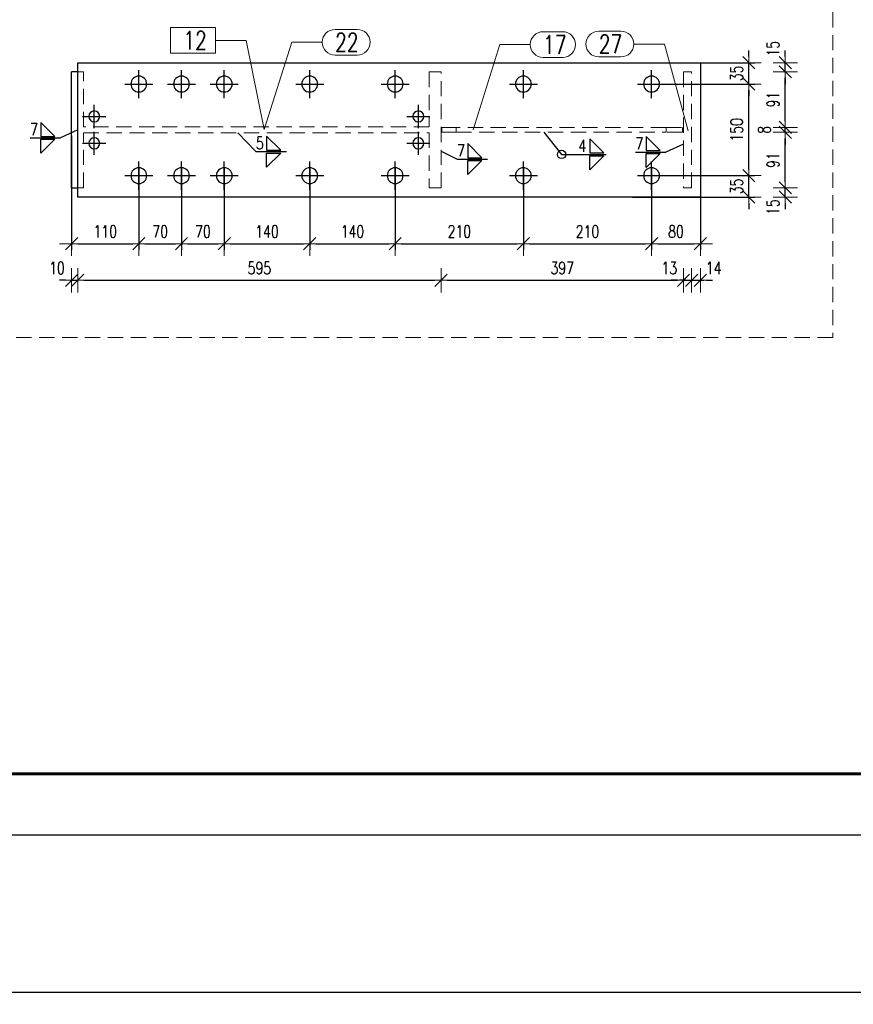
# Model space of a CAD drawing. Header units: millimetres. Extents: x 2097 to 3301, y 14853 to 15503.
# Tile 66 of 98: x 3036 to 3172, y 14853 to 15014. Entities that reach past the tile are written whole.
import ezdxf

# ---------------------------------------------------------------- set-up
doc = ezdxf.new("R2010")
doc.units = ezdxf.units.MM
doc.header["$LTSCALE"] = 10
doc.linetypes.add('HIDDEN', pattern=[0.375, 0.25, -0.125])
doc.linetypes.add('MITTE', pattern=[2, 1.25, -0.25, 0.25, -0.25])
doc.layers.get('Defpoints').update_dxf_attribs({"color": 1})
doc.layers.add('_FORMATKA', color=8, linetype='Continuous', plot=False)
for name, color, linetype, lineweight in [('_RAMKA', 7, 'Continuous', 35), ('PS_DIM', 4, 'Continuous', 13), ('PS_Hidden', 2, 'HIDDEN', 9), ('PS_Pos', 1, 'Continuous', 15), ('PS_SOLID', 7, 'Continuous', 30)]:
    doc.layers.add(name, color=color, linetype=linetype, lineweight=lineweight)
doc.layers.add('PS_MID', color=5, linetype='MITTE')
doc.layers.add('PS_WELD', color=1, linetype='Continuous')
doc.styles.add('simplex', font='simplex.shx', dxfattribs={"width": 0.75})
doc.dimstyles.new('1_10_PRZ', dxfattribs={"dimtxt": 2, "dimasz": 1, "dimexe": 2, "dimexo": 5, "dimgap": 1, "dimtad": 1, "dimdec": 0, "dimlfac": 10, "dimtxsty": 'simplex', "dimblk": 'dimznak', "dimcen": 2, "dimse1": 1, "dimse2": 1, "dimclrt": 3, "dimadec": 1, "dimazin": 0, "dimtfac": 1, "dimtdec": 0, "dimtix": 1, "dimtmove": 2, "dimatfit": 3, "dimldrblk": 'dim-grot', "dimfxl": 1, "dimarcsym": 0})
doc.dimstyles.new('1_10_SC', dxfattribs={"dimtxt": 2, "dimasz": 1, "dimexe": 1, "dimexo": 1, "dimgap": 1, "dimtad": 1, "dimdec": 0, "dimlfac": 10, "dimtxsty": 'simplex', "dimblk": 'dimznak', "dimcen": 2, "dimclrd": 256, "dimclre": 256, "dimclrt": 3, "dimadec": 1, "dimazin": 0, "dimtfac": 1, "dimtdec": 0, "dimtix": 1, "dimtmove": 2, "dimatfit": 3, "dimldrblk": 'dim-grot', "dimfxl": 1, "dimarcsym": 0})

# ---------------------------------------------------------------- blocks, each defined once
blk = doc.blocks.new('dimznak')
at = {"color": 0}
for points in [[(0, 2), (0, -2)], [(-2, 0), (2, 0)]]:
    blk.add_lwpolyline(points, dxfattribs=at)
at = {"color": 2}
blk.add_lwpolyline([(1, 1), (-1, -1)], dxfattribs=at)
blk = doc.blocks.new('*D1262')
at = {"layer": 'Defpoints', "color": 0, "transparency": 16777216}
for p in [(2099.35, 14880.62), (3299.35, 14880.62), (3299.35, 14854.87)]:
    blk.add_point(p, dxfattribs=at)
at = {"layer": 'PS_DIM', "color": 0, "lineweight": -2, "transparency": 16777216}
blk.add_line((2100.35, 14854.87), (3298.35, 14854.87), dxfattribs=at)
at = {"layer": 'PS_DIM', "color": 0, "lineweight": -2, "transparency": 16777216, "rotation": 180}
blk.add_blockref('dimznak', (2099.35, 14854.87), dxfattribs=at)
at = {"layer": 'PS_DIM', "color": 0, "lineweight": -2, "transparency": 16777216}
blk.add_blockref('dimznak', (3299.35, 14854.87), dxfattribs=at)
at = {"layer": 'PS_DIM', "color": 3, "transparency": 16777216, "insert": (2699.35, 14856.87), "char_height": 2, "attachment_point": 5, "style": 'simplex'}
blk.add_mtext('12000', dxfattribs=at)
blk = doc.blocks.new('dim-grot')
blk.add_hatch(color=256).paths.add_polyline_path([(0, 0), (-2, 0.5), (-2, -0.5)])
blk.add_lwpolyline([(0, 0), (-2, 0.5), (-2, -0.5), (0, 0)])
blk = doc.blocks.new('*D405')
at = {"layer": 'Defpoints', "color": 0, "transparency": 16777216}
for p in [(3044.39, 14996.08), (3055.39, 14990.88), (3055.39, 14977.43)]:
    blk.add_point(p, dxfattribs=at)
at = {"layer": 'PS_DIM', "lineweight": -2, "transparency": 16777216}
for p, q in [((3044.39, 14995.08), (3044.39, 14976.43)), ((3055.39, 14989.88), (3055.39, 14976.43)), ((3045.39, 14977.43), (3054.39, 14977.43))]:
    blk.add_line(p, q, dxfattribs=at)
at = {"layer": 'PS_DIM', "lineweight": -2, "transparency": 16777216, "rotation": 180}
blk.add_blockref('dimznak', (3044.39, 14977.43), dxfattribs=at)
at = {"layer": 'PS_DIM', "lineweight": -2, "transparency": 16777216}
blk.add_blockref('dimznak', (3055.39, 14977.43), dxfattribs=at)
at = {"layer": 'PS_DIM', "color": 3, "transparency": 16777216, "insert": (3049.89, 14979.43), "char_height": 2, "attachment_point": 5, "style": 'simplex'}
blk.add_mtext('110', dxfattribs=at)
blk = doc.blocks.new('*D406')
at = {"layer": 'Defpoints', "color": 0, "transparency": 16777216}
for p in [(3055.39, 14990.88), (3062.39, 14990.88), (3062.39, 14977.43)]:
    blk.add_point(p, dxfattribs=at)
at = {"layer": 'PS_DIM', "lineweight": -2, "transparency": 16777216}
for p, q in [((3055.39, 14989.88), (3055.39, 14976.43)), ((3062.39, 14989.88), (3062.39, 14976.43)), ((3056.39, 14977.43), (3061.39, 14977.43))]:
    blk.add_line(p, q, dxfattribs=at)
at = {"layer": 'PS_DIM', "lineweight": -2, "transparency": 16777216, "rotation": 180}
blk.add_blockref('dimznak', (3055.39, 14977.43), dxfattribs=at)
at = {"layer": 'PS_DIM', "lineweight": -2, "transparency": 16777216}
blk.add_blockref('dimznak', (3062.39, 14977.43), dxfattribs=at)
at = {"layer": 'PS_DIM', "color": 3, "transparency": 16777216, "insert": (3058.89, 14979.43), "char_height": 2, "attachment_point": 5, "style": 'simplex'}
blk.add_mtext('70', dxfattribs=at)
blk = doc.blocks.new('*D407')
at = {"layer": 'Defpoints', "color": 0, "transparency": 16777216}
for p in [(3062.39, 14990.88), (3069.39, 14990.88), (3069.39, 14977.43)]:
    blk.add_point(p, dxfattribs=at)
at = {"layer": 'PS_DIM', "lineweight": -2, "transparency": 16777216}
for p, q in [((3062.39, 14989.88), (3062.39, 14976.43)), ((3069.39, 14989.88), (3069.39, 14976.43)), ((3063.39, 14977.43), (3068.39, 14977.43))]:
    blk.add_line(p, q, dxfattribs=at)
at = {"layer": 'PS_DIM', "lineweight": -2, "transparency": 16777216, "rotation": 180}
blk.add_blockref('dimznak', (3062.39, 14977.43), dxfattribs=at)
at = {"layer": 'PS_DIM', "lineweight": -2, "transparency": 16777216}
blk.add_blockref('dimznak', (3069.39, 14977.43), dxfattribs=at)
at = {"layer": 'PS_DIM', "color": 3, "transparency": 16777216, "insert": (3065.89, 14979.43), "char_height": 2, "attachment_point": 5, "style": 'simplex'}
blk.add_mtext('70', dxfattribs=at)
blk = doc.blocks.new('*D408')
at = {"layer": 'Defpoints', "color": 0, "transparency": 16777216}
for p in [(3069.39, 14990.88), (3083.39, 14990.88), (3083.39, 14977.43)]:
    blk.add_point(p, dxfattribs=at)
at = {"layer": 'PS_DIM', "lineweight": -2, "transparency": 16777216}
for p, q in [((3069.39, 14989.88), (3069.39, 14976.43)), ((3083.39, 14989.88), (3083.39, 14976.43)), ((3070.39, 14977.43), (3082.39, 14977.43))]:
    blk.add_line(p, q, dxfattribs=at)
at = {"layer": 'PS_DIM', "lineweight": -2, "transparency": 16777216, "rotation": 180}
blk.add_blockref('dimznak', (3069.39, 14977.43), dxfattribs=at)
at = {"layer": 'PS_DIM', "lineweight": -2, "transparency": 16777216}
blk.add_blockref('dimznak', (3083.39, 14977.43), dxfattribs=at)
at = {"layer": 'PS_DIM', "color": 3, "transparency": 16777216, "insert": (3076.39, 14979.43), "char_height": 2, "attachment_point": 5, "style": 'simplex'}
blk.add_mtext('140', dxfattribs=at)
blk = doc.blocks.new('*D409')
at = {"layer": 'Defpoints', "color": 0, "transparency": 16777216}
for p in [(3083.39, 14990.88), (3097.39, 14990.88), (3097.39, 14977.43)]:
    blk.add_point(p, dxfattribs=at)
at = {"layer": 'PS_DIM', "lineweight": -2, "transparency": 16777216}
for p, q in [((3083.39, 14989.88), (3083.39, 14976.43)), ((3097.39, 14989.88), (3097.39, 14976.43)), ((3084.39, 14977.43), (3096.39, 14977.43))]:
    blk.add_line(p, q, dxfattribs=at)
at = {"layer": 'PS_DIM', "lineweight": -2, "transparency": 16777216, "rotation": 180}
blk.add_blockref('dimznak', (3083.39, 14977.43), dxfattribs=at)
at = {"layer": 'PS_DIM', "lineweight": -2, "transparency": 16777216}
blk.add_blockref('dimznak', (3097.39, 14977.43), dxfattribs=at)
at = {"layer": 'PS_DIM', "color": 3, "transparency": 16777216, "insert": (3090.39, 14979.43), "char_height": 2, "attachment_point": 5, "style": 'simplex'}
blk.add_mtext('140', dxfattribs=at)
blk = doc.blocks.new('*D410')
at = {"layer": 'Defpoints', "color": 0, "transparency": 16777216}
for p in [(3097.39, 14990.88), (3118.39, 14990.88), (3118.39, 14977.43)]:
    blk.add_point(p, dxfattribs=at)
at = {"layer": 'PS_DIM', "lineweight": -2, "transparency": 16777216}
for p, q in [((3097.39, 14989.88), (3097.39, 14976.43)), ((3118.39, 14989.88), (3118.39, 14976.43)), ((3098.39, 14977.43), (3117.39, 14977.43))]:
    blk.add_line(p, q, dxfattribs=at)
at = {"layer": 'PS_DIM', "lineweight": -2, "transparency": 16777216, "rotation": 180}
blk.add_blockref('dimznak', (3097.39, 14977.43), dxfattribs=at)
at = {"layer": 'PS_DIM', "lineweight": -2, "transparency": 16777216}
blk.add_blockref('dimznak', (3118.39, 14977.43), dxfattribs=at)
at = {"layer": 'PS_DIM', "color": 3, "transparency": 16777216, "insert": (3107.89, 14979.43), "char_height": 2, "attachment_point": 5, "style": 'simplex'}
blk.add_mtext('210', dxfattribs=at)
blk = doc.blocks.new('*D411')
at = {"layer": 'Defpoints', "color": 0, "transparency": 16777216}
for p in [(3118.39, 14990.88), (3139.39, 14990.88), (3139.39, 14977.43)]:
    blk.add_point(p, dxfattribs=at)
at = {"layer": 'PS_DIM', "lineweight": -2, "transparency": 16777216}
for p, q in [((3118.39, 14989.88), (3118.39, 14976.43)), ((3139.39, 14989.88), (3139.39, 14976.43)), ((3119.39, 14977.43), (3138.39, 14977.43))]:
    blk.add_line(p, q, dxfattribs=at)
at = {"layer": 'PS_DIM', "lineweight": -2, "transparency": 16777216, "rotation": 180}
blk.add_blockref('dimznak', (3118.39, 14977.43), dxfattribs=at)
at = {"layer": 'PS_DIM', "lineweight": -2, "transparency": 16777216}
blk.add_blockref('dimznak', (3139.39, 14977.43), dxfattribs=at)
at = {"layer": 'PS_DIM', "color": 3, "transparency": 16777216, "insert": (3128.89, 14979.43), "char_height": 2, "attachment_point": 5, "style": 'simplex'}
blk.add_mtext('210', dxfattribs=at)
blk = doc.blocks.new('*D412')
at = {"layer": 'Defpoints', "color": 0, "transparency": 16777216}
for p in [(3147.39, 14996.08), (3139.39, 14990.88), (3147.39, 14977.43)]:
    blk.add_point(p, dxfattribs=at)
at = {"layer": 'PS_DIM', "lineweight": -2, "transparency": 16777216}
for p, q in [((3147.39, 14995.08), (3147.39, 14976.43)), ((3139.39, 14989.88), (3139.39, 14976.43)), ((3140.39, 14977.43), (3146.39, 14977.43))]:
    blk.add_line(p, q, dxfattribs=at)
at = {"layer": 'PS_DIM', "lineweight": -2, "transparency": 16777216, "rotation": 180}
blk.add_blockref('dimznak', (3139.39, 14977.43), dxfattribs=at)
at = {"layer": 'PS_DIM', "lineweight": -2, "transparency": 16777216}
blk.add_blockref('dimznak', (3147.39, 14977.43), dxfattribs=at)
at = {"layer": 'PS_DIM', "color": 3, "transparency": 16777216, "insert": (3143.39, 14979.43), "char_height": 2, "attachment_point": 5, "style": 'simplex'}
blk.add_mtext('80', dxfattribs=at)
blk = doc.blocks.new('*D413')
at = {"layer": 'Defpoints', "color": 0, "transparency": 16777216}
for p in [(3044.39, 14989.56), (3045.39, 14989.56), (3045.39, 14971.44)]:
    blk.add_point(p, dxfattribs=at)
at = {"layer": 'PS_DIM', "color": 0, "lineweight": -2, "transparency": 16777216}
for p, q in [((3043.39, 14971.44), (3042.39, 14971.44)), ((3044.39, 14971.44), (3045.39, 14971.44)), ((3046.39, 14971.44), (3047.39, 14971.44))]:
    blk.add_line(p, q, dxfattribs=at)
blk.add_blockref('dimznak', (3044.39, 14971.44), dxfattribs=at)
at = {"layer": 'PS_DIM', "color": 0, "lineweight": -2, "transparency": 16777216, "rotation": 180}
blk.add_blockref('dimznak', (3045.39, 14971.44), dxfattribs=at)
at = {"layer": 'PS_DIM', "color": 3, "transparency": 16777216, "insert": (3041.97, 14973.44), "char_height": 2, "attachment_point": 5, "style": 'simplex'}
blk.add_mtext('10', dxfattribs=at)
blk = doc.blocks.new('*D414')
at = {"layer": 'Defpoints', "color": 0, "transparency": 16777216}
for p in [(3104.9, 14993.75), (3045.39, 14989.56), (3104.9, 14971.44)]:
    blk.add_point(p, dxfattribs=at)
at = {"layer": 'PS_DIM', "color": 0, "lineweight": -2, "transparency": 16777216}
blk.add_line((3046.39, 14971.44), (3103.9, 14971.44), dxfattribs=at)
at = {"layer": 'PS_DIM', "color": 0, "lineweight": -2, "transparency": 16777216, "rotation": 180}
blk.add_blockref('dimznak', (3045.39, 14971.44), dxfattribs=at)
at = {"layer": 'PS_DIM', "color": 0, "lineweight": -2, "transparency": 16777216}
blk.add_blockref('dimznak', (3104.9, 14971.44), dxfattribs=at)
at = {"layer": 'PS_DIM', "color": 3, "transparency": 16777216, "insert": (3075.15, 14973.44), "char_height": 2, "attachment_point": 5, "style": 'simplex'}
blk.add_mtext('595', dxfattribs=at)
blk = doc.blocks.new('*D415')
at = {"layer": 'Defpoints', "color": 0, "transparency": 16777216}
for p in [(3104.9, 14993.75), (3144.62, 14993.75), (3144.62, 14971.44)]:
    blk.add_point(p, dxfattribs=at)
at = {"layer": 'PS_DIM', "color": 0, "lineweight": -2, "transparency": 16777216}
blk.add_line((3105.9, 14971.44), (3143.62, 14971.44), dxfattribs=at)
at = {"layer": 'PS_DIM', "color": 0, "lineweight": -2, "transparency": 16777216, "rotation": 180}
blk.add_blockref('dimznak', (3104.9, 14971.44), dxfattribs=at)
at = {"layer": 'PS_DIM', "color": 0, "lineweight": -2, "transparency": 16777216}
blk.add_blockref('dimznak', (3144.62, 14971.44), dxfattribs=at)
at = {"layer": 'PS_DIM', "color": 3, "transparency": 16777216, "insert": (3124.76, 14973.44), "char_height": 2, "attachment_point": 5, "style": 'simplex'}
blk.add_mtext('397', dxfattribs=at)
blk = doc.blocks.new('*D416')
at = {"layer": 'Defpoints', "color": 0, "transparency": 16777216}
for p in [(3144.62, 14993.75), (3145.95, 14993.75), (3145.95, 14971.44)]:
    blk.add_point(p, dxfattribs=at)
at = {"layer": 'PS_DIM', "color": 0, "lineweight": -2, "transparency": 16777216}
for p, q in [((3143.62, 14971.44), (3142.62, 14971.44)), ((3144.62, 14971.44), (3145.95, 14971.44)), ((3146.95, 14971.44), (3147.95, 14971.44))]:
    blk.add_line(p, q, dxfattribs=at)
blk.add_blockref('dimznak', (3144.62, 14971.44), dxfattribs=at)
at = {"layer": 'PS_DIM', "color": 0, "lineweight": -2, "transparency": 16777216, "rotation": 180}
blk.add_blockref('dimznak', (3145.95, 14971.44), dxfattribs=at)
at = {"layer": 'PS_DIM', "color": 3, "transparency": 16777216, "insert": (3142.3, 14973.44), "char_height": 2, "attachment_point": 5, "style": 'simplex'}
blk.add_mtext('13', dxfattribs=at)
blk = doc.blocks.new('*D417')
at = {"layer": 'Defpoints', "color": 0, "transparency": 16777216}
for p in [(3145.95, 14993.75), (3147.39, 14993.75), (3147.39, 14971.44)]:
    blk.add_point(p, dxfattribs=at)
at = {"layer": 'PS_DIM', "color": 0, "lineweight": -2, "transparency": 16777216}
for p, q in [((3144.95, 14971.44), (3143.95, 14971.44)), ((3145.95, 14971.44), (3147.39, 14971.44)), ((3148.39, 14971.44), (3149.39, 14971.44))]:
    blk.add_line(p, q, dxfattribs=at)
blk.add_blockref('dimznak', (3145.95, 14971.44), dxfattribs=at)
at = {"layer": 'PS_DIM', "color": 0, "lineweight": -2, "transparency": 16777216, "rotation": 180}
blk.add_blockref('dimznak', (3147.39, 14971.44), dxfattribs=at)
at = {"layer": 'PS_DIM', "color": 3, "transparency": 16777216, "insert": (3149.56, 14973.44), "char_height": 2, "attachment_point": 5, "style": 'simplex'}
blk.add_mtext('14', dxfattribs=at)
blk = doc.blocks.new('*D418')
at = {"layer": 'Defpoints', "color": 0, "transparency": 16777216}
for p in [(3139.39, 14988.58), (3155.32, 14988.58), (3135.24, 14985.08)]:
    blk.add_point(p, dxfattribs=at)
at = {"layer": 'PS_DIM', "lineweight": -2, "transparency": 16777216}
for p, q in [((3155.32, 14989.58), (3155.32, 14990.58)), ((3140.39, 14988.58), (3156.32, 14988.58)), ((3155.32, 14985.08), (3155.32, 14988.58)), ((3136.24, 14985.08), (3156.32, 14985.08)), ((3155.32, 14984.08), (3155.32, 14983.08))]:
    blk.add_line(p, q, dxfattribs=at)
for p, rotation in [((3155.32, 14988.58), 270), ((3155.32, 14985.08), 90)]:
    blk.add_blockref('dimznak', p, dxfattribs=dict(at, rotation=rotation))
at = {"layer": 'PS_DIM', "color": 3, "transparency": 16777216, "insert": (3153.32, 14986.83), "char_height": 2, "attachment_point": 5, "rotation": 90, "style": 'simplex'}
blk.add_mtext('35', dxfattribs=at)
blk = doc.blocks.new('*D419')
at = {"layer": 'Defpoints', "color": 0, "transparency": 16777216}
for p in [(3139.39, 15003.58), (3155.32, 15003.58), (3139.39, 14988.58)]:
    blk.add_point(p, dxfattribs=at)
at = {"layer": 'PS_DIM', "lineweight": -2, "transparency": 16777216}
for p, q in [((3140.39, 15003.58), (3156.32, 15003.58)), ((3155.32, 14989.58), (3155.32, 15002.58)), ((3140.39, 14988.58), (3156.32, 14988.58))]:
    blk.add_line(p, q, dxfattribs=at)
for p, rotation in [((3155.32, 15003.58), 90), ((3155.32, 14988.58), 270)]:
    blk.add_blockref('dimznak', p, dxfattribs=dict(at, rotation=rotation))
at = {"layer": 'PS_DIM', "color": 3, "transparency": 16777216, "insert": (3153.32, 14996.08), "char_height": 2, "attachment_point": 5, "rotation": 90, "style": 'simplex'}
blk.add_mtext('150', dxfattribs=at)
blk = doc.blocks.new('*D420')
at = {"layer": 'Defpoints', "color": 0, "transparency": 16777216}
for p in [(3138.08, 15007.08), (3155.32, 15007.08), (3139.39, 15003.58)]:
    blk.add_point(p, dxfattribs=at)
at = {"layer": 'PS_DIM', "lineweight": -2, "transparency": 16777216}
for p, q in [((3155.32, 15008.08), (3155.32, 15009.08)), ((3139.08, 15007.08), (3156.32, 15007.08)), ((3155.32, 15003.58), (3155.32, 15007.08)), ((3140.39, 15003.58), (3156.32, 15003.58)), ((3155.32, 15002.58), (3155.32, 15001.58))]:
    blk.add_line(p, q, dxfattribs=at)
for p, rotation in [((3155.32, 15007.08), 270), ((3155.32, 15003.58), 90)]:
    blk.add_blockref('dimznak', p, dxfattribs=dict(at, rotation=rotation))
at = {"layer": 'PS_DIM', "color": 3, "transparency": 16777216, "insert": (3153.32, 15005.33), "char_height": 2, "attachment_point": 5, "rotation": 90, "style": 'simplex'}
blk.add_mtext('35', dxfattribs=at)
blk = doc.blocks.new('*D421')
at = {"layer": 'Defpoints', "color": 0, "transparency": 16777216}
for p in [(3144.62, 14986.58), (3161.29, 14986.58), (3143.56, 14985.08)]:
    blk.add_point(p, dxfattribs=at)
at = {"layer": 'PS_DIM', "color": 0, "lineweight": -2, "transparency": 16777216}
for p, q in [((3161.29, 14987.58), (3161.29, 14988.58)), ((3161.29, 14985.08), (3161.29, 14986.58)), ((3161.29, 14984.08), (3161.29, 14983.08))]:
    blk.add_line(p, q, dxfattribs=at)
for p, rotation in [((3161.29, 14986.58), 270), ((3161.29, 14985.08), 90)]:
    blk.add_blockref('dimznak', p, dxfattribs=dict(at, rotation=rotation))
at = {"layer": 'PS_DIM', "color": 3, "transparency": 16777216, "insert": (3159.29, 14983.42), "char_height": 2, "attachment_point": 5, "rotation": 90, "style": 'simplex'}
blk.add_mtext('15', dxfattribs=at)
blk = doc.blocks.new('*D422')
at = {"layer": 'Defpoints', "color": 0, "transparency": 16777216}
for p in [(3137.66, 14995.68), (3161.29, 14995.68), (3144.62, 14986.58)]:
    blk.add_point(p, dxfattribs=at)
at = {"layer": 'PS_DIM', "color": 0, "lineweight": -2, "transparency": 16777216}
blk.add_line((3161.29, 14987.58), (3161.29, 14994.68), dxfattribs=at)
for p, rotation in [((3161.29, 14995.68), 90), ((3161.29, 14986.58), 270)]:
    blk.add_blockref('dimznak', p, dxfattribs=dict(at, rotation=rotation))
at = {"layer": 'PS_DIM', "color": 3, "transparency": 16777216, "insert": (3159.29, 14991.13), "char_height": 2, "attachment_point": 5, "rotation": 90, "style": 'simplex'}
blk.add_mtext('91', dxfattribs=at)
blk = doc.blocks.new('*D423')
at = {"layer": 'Defpoints', "color": 0, "transparency": 16777216}
for p in [(3137.66, 14996.48), (3161.29, 14996.48), (3137.66, 14995.68)]:
    blk.add_point(p, dxfattribs=at)
at = {"layer": 'PS_DIM', "color": 0, "lineweight": -2, "transparency": 16777216}
for p, q in [((3161.29, 14997.48), (3161.29, 14998.48)), ((3161.29, 14995.68), (3161.29, 14996.48)), ((3161.29, 14994.68), (3161.29, 14993.68))]:
    blk.add_line(p, q, dxfattribs=at)
for p, rotation in [((3161.29, 14996.48), 270), ((3161.29, 14995.68), 90)]:
    blk.add_blockref('dimznak', p, dxfattribs=dict(at, rotation=rotation))
at = {"layer": 'PS_DIM', "color": 3, "transparency": 16777216, "insert": (3157.86, 14996.08), "char_height": 2, "attachment_point": 5, "rotation": 90, "style": 'simplex'}
blk.add_mtext('8', dxfattribs=at)
blk = doc.blocks.new('*D424')
at = {"layer": 'Defpoints', "color": 0, "transparency": 16777216}
for p in [(3144.62, 15005.58), (3161.29, 15005.58), (3137.66, 14996.48)]:
    blk.add_point(p, dxfattribs=at)
at = {"layer": 'PS_DIM', "color": 0, "lineweight": -2, "transparency": 16777216}
blk.add_line((3161.29, 14997.48), (3161.29, 15004.58), dxfattribs=at)
for p, rotation in [((3161.29, 15005.58), 90), ((3161.29, 14996.48), 270)]:
    blk.add_blockref('dimznak', p, dxfattribs=dict(at, rotation=rotation))
at = {"layer": 'PS_DIM', "color": 3, "transparency": 16777216, "insert": (3159.29, 15001.03), "char_height": 2, "attachment_point": 5, "rotation": 90, "style": 'simplex'}
blk.add_mtext('91', dxfattribs=at)
blk = doc.blocks.new('*D425')
at = {"layer": 'Defpoints', "color": 0, "transparency": 16777216}
for p in [(3144.62, 15007.08), (3161.29, 15007.08), (3144.62, 15005.58)]:
    blk.add_point(p, dxfattribs=at)
at = {"layer": 'PS_DIM', "color": 0, "lineweight": -2, "transparency": 16777216}
for p, q in [((3161.29, 15008.08), (3161.29, 15009.08)), ((3161.29, 15005.58), (3161.29, 15007.08)), ((3161.29, 15004.58), (3161.29, 15003.58))]:
    blk.add_line(p, q, dxfattribs=at)
for p, rotation in [((3161.29, 15007.08), 270), ((3161.29, 15005.58), 90)]:
    blk.add_blockref('dimznak', p, dxfattribs=dict(at, rotation=rotation))
at = {"layer": 'PS_DIM', "color": 3, "transparency": 16777216, "insert": (3159.29, 15009.36), "char_height": 2, "attachment_point": 5, "rotation": 90, "style": 'simplex'}
blk.add_mtext('15', dxfattribs=at)
blk = doc.blocks.new('*X909')
at = {"color": 1}
for p, q in [((3067.98, 15012.82), (3060.57, 15012.82)), ((3060.57, 15012.82), (3060.57, 15008.62)), ((3067.98, 15008.62), (3067.98, 15012.82)), ((3067.98, 15010.72), (3072.98, 15010.72)), ((3075.91, 14996.15), (3072.98, 15010.72)), ((3060.57, 15008.62), (3067.98, 15008.62))]:
    blk.add_line(p, q, dxfattribs=at)
at = {"color": 30, "style": 'simplex', "width": 0.75}
blk.add_text('12', height=3, dxfattribs=at).set_placement((3062.67, 15009.22))
blk = doc.blocks.new('*X910')
at = {"color": 1}
for p, q in [((3087.54, 15012.53), (3091.18, 15012.53)), ((3075.91, 14996.15), (3080.44, 15010.43)), ((3080.44, 15010.43), (3085.44, 15010.43)), ((3087.54, 15008.33), (3091.18, 15008.33))]:
    blk.add_line(p, q, dxfattribs=at)
for centre, start, end in [((3087.54, 15010.43), 90, 270), ((3091.18, 15010.43), 270, 90)]:
    blk.add_arc(centre, 2.1, start, end, dxfattribs=at)
at = {"color": 2, "style": 'simplex', "width": 0.75}
blk.add_text('22', height=3, dxfattribs=at).set_placement((3087.54, 15008.93))
blk = doc.blocks.new('*X911')
at = {"color": 1}
for p, q in [((3121.62, 15012.15), (3124.83, 15012.15)), ((3110.15, 14996.06), (3114.52, 15010.05)), ((3114.52, 15010.05), (3119.52, 15010.05)), ((3121.62, 15007.95), (3124.83, 15007.95))]:
    blk.add_line(p, q, dxfattribs=at)
for centre, start, end in [((3121.62, 15010.05), 90, 270), ((3124.83, 15010.05), 270, 90)]:
    blk.add_arc(centre, 2.1, start, end, dxfattribs=at)
at = {"color": 2, "style": 'simplex', "width": 0.75}
blk.add_text('17', height=3, dxfattribs=at).set_placement((3121.62, 15008.55))
blk = doc.blocks.new('*X912')
at = {"color": 1}
for p, q in [((3130.74, 15012.23), (3134.38, 15012.23)), ((3136.48, 15010.13), (3141.48, 15010.13)), ((3145.39, 14995.94), (3141.48, 15010.13)), ((3130.74, 15008.03), (3134.38, 15008.03))]:
    blk.add_line(p, q, dxfattribs=at)
for centre, start, end in [((3130.74, 15010.13), 90, 270), ((3134.38, 15010.13), 270, 90)]:
    blk.add_arc(centre, 2.1, start, end, dxfattribs=at)
at = {"color": 2, "style": 'simplex', "width": 0.75}
blk.add_text('27', height=3, dxfattribs=at).set_placement((3130.74, 15008.63))
blk = doc.blocks.new('*X913')
at = {"color": 9}
for p, q in [((3071.62, 14995.61), (3074.58, 14992.51)), ((3074.58, 14992.51), (3079.58, 14992.51))]:
    blk.add_line(p, q, dxfattribs=at)
at = {"color": 3}
for p, q in [((3078.63, 14992.74), (3076.33, 14995.04)), ((3076.33, 14995.04), (3076.33, 14992.74)), ((3076.33, 14992.74), (3078.63, 14992.74)), ((3076.33, 14992.28), (3078.63, 14992.28)), ((3078.63, 14992.28), (3076.33, 14989.98)), ((3076.33, 14989.98), (3076.33, 14992.28))]:
    blk.add_line(p, q, dxfattribs=at)
at = {"color": 2, "style": 'simplex', "width": 0.75}
blk.add_text('5', height=2, dxfattribs=at).set_placement((3074.58, 14992.91))
blk = doc.blocks.new('*X914')
at = {"color": 3}
for p, q in [((3041.63, 14995.01), (3039.33, 14997.31)), ((3039.33, 14997.31), (3039.33, 14995.01)), ((3039.33, 14995.01), (3041.63, 14995.01)), ((3039.33, 14994.55), (3041.63, 14994.55)), ((3041.63, 14994.55), (3039.33, 14992.25)), ((3039.33, 14992.25), (3039.33, 14994.55))]:
    blk.add_line(p, q, dxfattribs=at)
at = {"color": 9}
for p in [(3037.57, 14994.78), (3045.39, 14996.08)]:
    blk.add_line(p, (3042.57, 14994.78), dxfattribs=at)
at = {"color": 2, "style": 'simplex', "width": 0.75}
blk.add_text('7', height=2, dxfattribs=at).set_placement((3037.57, 14995.18))
blk = doc.blocks.new('*X915')
at = {"color": 3}
for p, q in [((3111.58, 14991.52), (3109.28, 14993.82)), ((3109.28, 14993.82), (3109.28, 14991.52)), ((3109.28, 14991.52), (3111.58, 14991.52)), ((3109.28, 14991.06), (3111.58, 14991.06)), ((3111.58, 14991.06), (3109.28, 14988.76)), ((3109.28, 14988.76), (3109.28, 14991.06))]:
    blk.add_line(p, q, dxfattribs=at)
at = {"color": 9}
for p, q in [((3104.9, 14992.59), (3107.53, 14991.29)), ((3107.53, 14991.29), (3112.53, 14991.29))]:
    blk.add_line(p, q, dxfattribs=at)
at = {"color": 2, "style": 'simplex', "width": 0.75}
blk.add_text('7', height=2, dxfattribs=at).set_placement((3107.53, 14991.69))
blk = doc.blocks.new('*X916')
at = {"color": 3}
for p, q in [((3140.81, 14992.68), (3138.51, 14994.98)), ((3138.51, 14994.98), (3138.51, 14992.68)), ((3138.51, 14992.68), (3140.81, 14992.68)), ((3138.51, 14992.22), (3140.81, 14992.22)), ((3140.81, 14992.22), (3138.51, 14989.92)), ((3138.51, 14989.92), (3138.51, 14992.22))]:
    blk.add_line(p, q, dxfattribs=at)
at = {"color": 9}
for p in [(3144.62, 14993.75), (3136.75, 14992.45)]:
    blk.add_line(p, (3141.75, 14992.45), dxfattribs=at)
at = {"color": 2, "style": 'simplex', "width": 0.75}
blk.add_text('7', height=2, dxfattribs=at).set_placement((3136.75, 14992.85))
blk = doc.blocks.new('*X917')
at = {"color": 9}
for p, q in [((3121.74, 14995.68), (3124.65, 14992.06)), ((3124.65, 14992.06), (3131.93, 14992.06))]:
    blk.add_line(p, q, dxfattribs=at)
at = {"color": 2}
for p, q in [((3131.55, 14992.29), (3129.25, 14994.59)), ((3129.25, 14994.59), (3129.25, 14992.29)), ((3129.25, 14992.29), (3131.55, 14992.29)), ((3129.25, 14991.83), (3131.55, 14991.83)), ((3131.55, 14991.83), (3129.25, 14989.53)), ((3129.25, 14989.53), (3129.25, 14991.83))]:
    blk.add_line(p, q, dxfattribs=at)
at = {"color": 9}
blk.add_circle((3124.65, 14992.06), 0.69, dxfattribs=at)
at = {"color": 3, "style": 'simplex', "width": 0.75}
blk.add_text('4', height=2, dxfattribs=at).set_placement((3127.41, 14992.46))

msp = doc.modelspace()

# ---------------------------------------------------------------- linework, layer by layer
at = {"layer": '_FORMATKA', "lineweight": -3}
msp.add_lwpolyline([(2099.35, 14880.62), (3299.35, 14880.62), (3299.35, 15474.62), (2099.35, 15474.62)], close=True, dxfattribs=at)
at = {"layer": '_RAMKA', "lineweight": -3, "const_width": 0.5}
msp.add_lwpolyline([(2129.35, 14890.62), (3289.35, 14890.62), (3289.35, 15464.62), (2129.35, 15464.62)], close=True, dxfattribs=at)
at = {"layer": 'PS_Hidden', "color": 2, "linetype": 'HIDDEN', "extrusion": (4.13003e-14, -1, 2.498e-16)}
for p, q in [((3046.35, 15005.58), (3045.39, 15005.58)), ((3046.35, 14996.55), (3046.35, 15005.58)), ((3102.94, 15005.58), (3102.94, 14996.55)), ((3104.9, 15005.58), (3102.94, 15005.58)), ((3104.9, 14986.58), (3104.9, 15005.58)), ((3144.62, 15005.58), (3144.62, 14986.58)), ((3145.95, 15005.58), (3144.62, 15005.58)), ((3145.95, 14986.58), (3145.95, 15005.58)), ((3102.94, 14996.55), (3046.35, 14996.55)), ((3105.02, 14996.48), (3107.4, 14996.48)), ((3105.02, 14995.68), (3105.02, 14996.48)), ((3107.4, 14996.48), (3107.4, 14995.68)), ((3141.78, 14996.48), (3107.4, 14996.48)), ((3141.78, 14995.68), (3141.78, 14996.48)), ((3141.78, 14996.48), (3144.43, 14996.48)), ((3144.43, 14996.48), (3144.43, 14995.68)), ((3046.35, 14995.61), (3102.94, 14995.61)), ((3046.35, 14986.58), (3046.35, 14995.61)), ((3102.94, 14995.61), (3102.94, 14986.58)), ((3107.4, 14995.68), (3105.02, 14995.68)), ((3107.4, 14995.68), (3141.78, 14995.68)), ((3144.43, 14995.68), (3141.78, 14995.68)), ((3045.39, 14986.58), (3046.35, 14986.58)), ((3102.94, 14986.58), (3104.9, 14986.58)), ((3145.95, 14986.58), (3144.62, 14986.58))]:
    msp.add_line(p, q, dxfattribs=at)
at = {"layer": 'PS_Hidden', "color": 2, "linetype": 'HIDDEN'}
msp.add_lwpolyline([(3032.17, 15172.86), (3169.07, 15172.86), (3169.07, 14962.09), (3032.17, 14962.09)], close=True, dxfattribs=at)
at = {"layer": 'PS_MID', "color": 5, "linetype": 'MITTE', "extrusion": (4.13003e-14, -1, 2.498e-16)}
for p, q in [((3055.39, 15001.28), (3055.39, 15005.88)), ((3062.39, 15001.28), (3062.39, 15005.88)), ((3069.39, 15001.28), (3069.39, 15005.88)), ((3083.39, 15001.28), (3083.39, 15005.88)), ((3097.39, 15001.28), (3097.39, 15005.88)), ((3118.39, 15001.28), (3118.39, 15005.88)), ((3139.39, 15001.28), (3139.39, 15005.88)), ((3053.09, 15003.58), (3057.69, 15003.58)), ((3060.09, 15003.58), (3064.69, 15003.58)), ((3067.09, 15003.58), (3071.69, 15003.58)), ((3081.09, 15003.58), (3085.69, 15003.58)), ((3095.09, 15003.58), (3099.69, 15003.58)), ((3116.09, 15003.58), (3120.69, 15003.58)), ((3137.09, 15003.58), (3141.69, 15003.58)), ((3048.09, 14996.38), (3048.09, 15000.18)), ((3101.19, 14996.38), (3101.19, 15000.18)), ((3046.19, 14998.28), (3049.99, 14998.28)), ((3099.29, 14998.28), (3103.09, 14998.28)), ((3048.09, 14991.98), (3048.09, 14995.78)), ((3101.19, 14991.98), (3101.19, 14995.78)), ((3046.19, 14993.88), (3049.99, 14993.88)), ((3099.29, 14993.88), (3103.09, 14993.88)), ((3055.39, 14986.28), (3055.39, 14990.88)), ((3062.39, 14986.28), (3062.39, 14990.88)), ((3069.39, 14986.28), (3069.39, 14990.88)), ((3083.39, 14986.28), (3083.39, 14990.88)), ((3097.39, 14986.28), (3097.39, 14990.88)), ((3118.39, 14986.28), (3118.39, 14990.88)), ((3139.39, 14986.28), (3139.39, 14990.88)), ((3053.09, 14988.58), (3057.69, 14988.58)), ((3060.09, 14988.58), (3064.69, 14988.58)), ((3067.09, 14988.58), (3071.69, 14988.58)), ((3081.09, 14988.58), (3085.69, 14988.58)), ((3095.09, 14988.58), (3099.69, 14988.58)), ((3116.09, 14988.58), (3120.69, 14988.58)), ((3137.09, 14988.58), (3141.69, 14988.58))]:
    msp.add_line(p, q, dxfattribs=at)
at = {"layer": 'PS_SOLID', "color": 7, "linetype": 'Continuous', "extrusion": (4.13003e-14, -1, 2.498e-16)}
for p, q in [((3045.39, 14985.08), (3045.39, 15007.08)), ((3045.39, 15007.08), (3147.39, 15007.08)), ((3147.39, 15007.08), (3147.39, 14985.08)), ((3044.39, 14986.58), (3044.39, 15005.58)), ((3045.39, 15005.58), (3044.39, 15005.58)), ((3044.39, 14986.58), (3045.39, 14986.58)), ((3147.39, 14985.08), (3045.39, 14985.08))]:
    msp.add_line(p, q, dxfattribs=at)
at = {"layer": 'PS_SOLID', "color": 7, "linetype": 'Continuous', "extrusion": (-3.2609e-16, -2.18495e-16, -1)}
for centre in [(-3055.39, 15003.58), (-3069.39, 15003.58), (-3083.39, 15003.58), (-3097.39, 15003.58), (-3118.39, 15003.58), (-3139.39, 15003.58), (-3055.39, 14988.58), (-3069.39, 14988.58), (-3083.39, 14988.58), (-3097.39, 14988.58), (-3118.39, 14988.58), (-3139.39, 14988.58)]:
    msp.add_circle(centre, 1.3, dxfattribs=at)
at = {"layer": 'PS_SOLID', "color": 7, "linetype": 'Continuous', "extrusion": (-2.47696e-16, -2.22666e-16, -1)}
for centre, radius in [((-3062.39, 15003.58), 1.3), ((-3101.19, 14998.28), 0.9), ((-3101.19, 14993.88), 0.9), ((-3062.39, 14988.58), 1.3)]:
    msp.add_circle(centre, radius, dxfattribs=at)
at = {"layer": 'PS_SOLID', "color": 7, "linetype": 'Continuous', "extrusion": (-1.69302e-16, -2.26838e-16, -1)}
for centre in [(-3048.09, 14998.28), (-3048.09, 14993.88)]:
    msp.add_circle(centre, 0.9, dxfattribs=at)

# ---------------------------------------------------------------- block references
at = {"layer": 'PS_Pos'}
for name in ['*X909', '*X910', '*X911', '*X912']:
    msp.add_blockref(name, (0, 0), dxfattribs=at)
at = {"layer": 'PS_WELD'}
for name in ['*X914', '*X913', '*X917', '*X916', '*X915']:
    msp.add_blockref(name, (0, 0), dxfattribs=at)

# ---------------------------------------------------------------- dimensions: what is measured, and where the dimension line sits
at = {"layer": 'PS_DIM'}
for base, p1, p2, picture, middle in [((3161.29, 15007.08), (3144.62, 15005.58), (3144.62, 15007.08), '*D425', (3159.29, 15009.36)), ((3161.29, 14996.48), (3137.66, 14995.68), (3137.66, 14996.48), '*D423', (3157.86, 14996.08)), ((3161.29, 14986.58), (3143.56, 14985.08), (3144.62, 14986.58), '*D421', (3159.29, 14983.42))]:
    dim = msp.add_linear_dim(base=base, p1=p1, p2=p2, angle=90, dimstyle='1_10_PRZ', dxfattribs=at)
    dim.commit()
    dim.dimension.update_dxf_attribs({"geometry": picture, "text_midpoint": middle, "dimtype": 128})
for base, p1, p2, dimstyle, picture, middle in [((3161.29, 15005.58), (3137.66, 14996.48), (3144.62, 15005.58), '1_10_PRZ', '*D424', (3159.29, 15001.03)), ((3155.32, 15007.08), (3139.39, 15003.58), (3138.08, 15007.08), '1_10_SC', '*D420', (3153.32, 15005.33)), ((3155.32, 15003.58), (3139.39, 14988.58), (3139.39, 15003.58), '1_10_SC', '*D419', (3153.32, 14996.08)), ((3161.29, 14995.68), (3144.62, 14986.58), (3137.66, 14995.68), '1_10_PRZ', '*D422', (3159.29, 14991.13)), ((3155.32, 14988.58), (3135.24, 14985.08), (3139.39, 14988.58), '1_10_SC', '*D418', (3153.32, 14986.83))]:
    dim = msp.add_linear_dim(base=base, p1=p1, p2=p2, angle=90, dimstyle=dimstyle, dxfattribs=at)
    dim.commit()
    dim.dimension.update_dxf_attribs({"geometry": picture, "text_midpoint": middle})
for base, p1, p2, dimstyle, picture, middle in [((3055.39, 14977.43), (3044.39, 14996.08), (3055.39, 14990.88), '1_10_SC', '*D405', (3049.89, 14979.43)), ((3147.39, 14977.43), (3139.39, 14990.88), (3147.39, 14996.08), '1_10_SC', '*D412', (3143.39, 14979.43)), ((3104.9, 14971.44), (3045.39, 14989.56), (3104.9, 14993.75), '1_10_PRZ', '*D414', (3075.15, 14973.44)), ((3144.62, 14971.44), (3104.9, 14993.75), (3144.62, 14993.75), '1_10_PRZ', '*D415', (3124.76, 14973.44)), ((3062.39, 14977.43), (3055.39, 14990.88), (3062.39, 14990.88), '1_10_SC', '*D406', (3058.89, 14979.43)), ((3069.39, 14977.43), (3062.39, 14990.88), (3069.39, 14990.88), '1_10_SC', '*D407', (3065.89, 14979.43)), ((3083.39, 14977.43), (3069.39, 14990.88), (3083.39, 14990.88), '1_10_SC', '*D408', (3076.39, 14979.43)), ((3097.39, 14977.43), (3083.39, 14990.88), (3097.39, 14990.88), '1_10_SC', '*D409', (3090.39, 14979.43)), ((3118.39, 14977.43), (3097.39, 14990.88), (3118.39, 14990.88), '1_10_SC', '*D410', (3107.89, 14979.43)), ((3139.39, 14977.43), (3118.39, 14990.88), (3139.39, 14990.88), '1_10_SC', '*D411', (3128.89, 14979.43)), ((3299.35, 14854.87), (2099.35, 14880.62), (3299.35, 14880.62), '1_10_PRZ', '*D1262', (2699.35, 14856.87))]:
    dim = msp.add_linear_dim(base=base, p1=p1, p2=p2, dimstyle=dimstyle, dxfattribs=at)
    dim.commit()
    dim.dimension.update_dxf_attribs({"geometry": picture, "text_midpoint": middle})
for base, p1, p2, picture, middle in [((3145.95, 14971.44), (3144.62, 14993.75), (3145.95, 14993.75), '*D416', (3142.3, 14973.44)), ((3147.39, 14971.44), (3145.95, 14993.75), (3147.39, 14993.75), '*D417', (3149.56, 14973.44)), ((3045.39, 14971.44), (3044.39, 14989.56), (3045.39, 14989.56), '*D413', (3041.97, 14973.44))]:
    dim = msp.add_linear_dim(base=base, p1=p1, p2=p2, dimstyle='1_10_PRZ', dxfattribs=at)
    dim.commit()
    dim.dimension.update_dxf_attribs({"geometry": picture, "text_midpoint": middle, "dimtype": 128})

doc.saveas('drawing.dxf')
